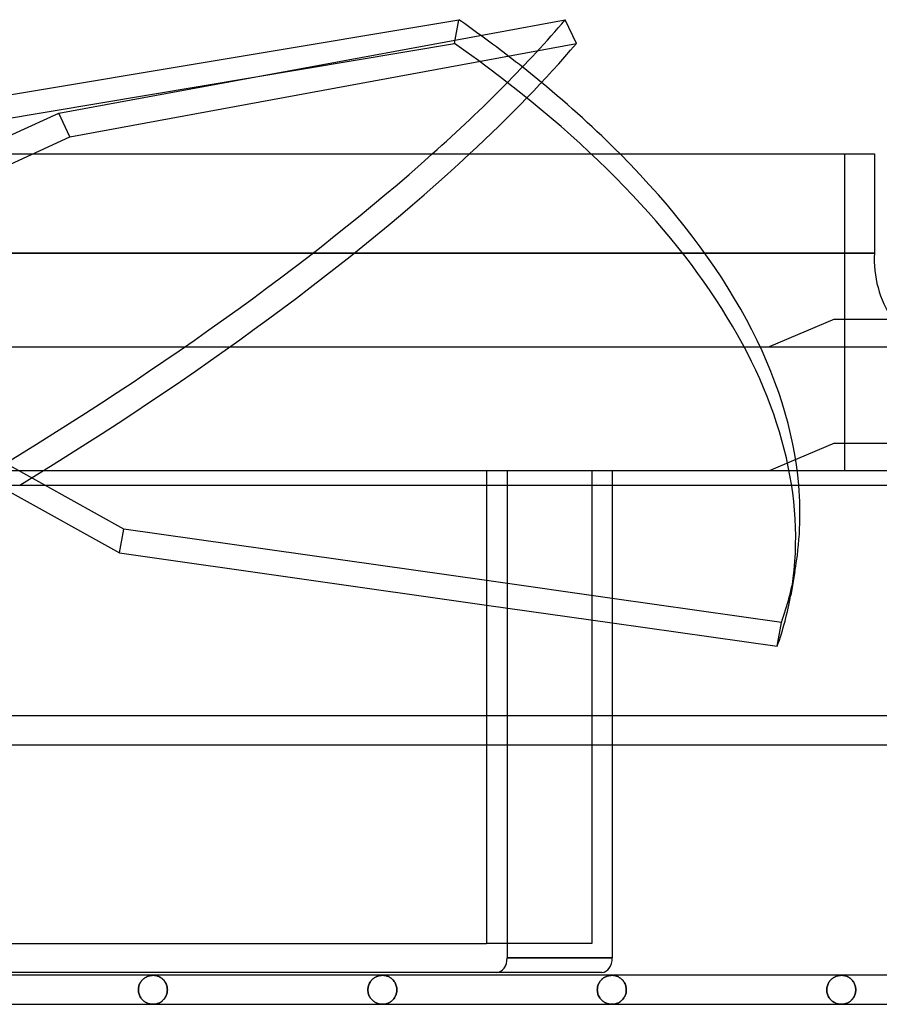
# Model space of a CAD drawing. Header units: millimetres. Extents: x -133 to 133, y -76 to 31.
# Tile 6 of 7: x 44 to 103, y -37 to 31. Entities that reach past the tile are written whole.
import ezdxf

# ---------------------------------------------------------------- set-up
doc = ezdxf.new("R2010")
doc.units = ezdxf.units.MM
doc.layers.add('HIDDEN', color=7, linetype='Continuous')
doc.layers.add('THICK', color=7, linetype='Continuous')

msp = doc.modelspace()

# ---------------------------------------------------------------- linework, layer by layer
at = {"layer": 'HIDDEN'}
for p, q in [((73.54, 29.47), (73.834, 31.116)), ((35.065, 23.027), (73.54, 29.47)), ((47.001, 23.027), (81.939, 29.47)), ((47.001, 23.027), (46.233, 24.673)), ((26.845, 13.802), (47.001, 23.027)), ((100.45, 0), (100.45, 21.85)), ((102.5, 15.01), (0, 15.01)), ((45.261, -1), (34.085, 5.198)), ((99.75, 1.9), (95.25, 0)), ((99.75, 1.9), (95.25, 0)), ((99.75, 1.9), (111, 1.9)), ((77.163, 0), (77.163, -33.615)), ((82.997, 0), (82.997, -32.615)), ((115.05, 0), (0, 0)), ((75.749, 0), (75.749, -1)), ((77.163, 0), (77.163, -1)), ((82.997, 0), (82.997, -32.615)), ((84.411, 0), (84.411, -1)), ((84.411, -8.811), (75.749, -7.581)), ((75.749, -9.269), (84.411, -10.499)), ((75.749, -16.908), (75.749, -18.908)), ((77.163, -16.908), (77.163, -18.908)), ((84.411, -16.908), (84.411, -18.908)), ((82.997, -32.615), (75.749, -32.615)), ((77.163, -33.615), (84.411, -33.615)), ((51.837, -35.349), (51.87, -35.293)), ((51.87, -35.293), (51.837, -35.349)), ((51.87, -35.293), (51.905, -35.241)), ((51.905, -35.241), (51.87, -35.293)), ((51.905, -35.241), (51.942, -35.191)), ((51.942, -35.191), (51.905, -35.241)), ((51.942, -35.191), (51.982, -35.145)), ((51.982, -35.145), (51.942, -35.191)), ((51.982, -35.145), (52.024, -35.102)), ((52.024, -35.102), (51.982, -35.145)), ((52.024, -35.102), (52.067, -35.063)), ((52.067, -35.063), (52.024, -35.102)), ((52.067, -35.063), (52.112, -35.026)), ((52.112, -35.026), (52.067, -35.063)), ((52.112, -35.026), (52.158, -34.993)), ((52.158, -34.993), (52.112, -35.026)), ((52.158, -34.993), (52.205, -34.962)), ((52.205, -34.962), (52.158, -34.993)), ((52.205, -34.962), (52.253, -34.935)), ((52.253, -34.935), (52.205, -34.962)), ((52.253, -34.935), (52.302, -34.91)), ((52.302, -34.91), (52.253, -34.935)), ((52.302, -34.91), (52.353, -34.888)), ((52.353, -34.888), (52.302, -34.91)), ((52.353, -34.888), (52.405, -34.869)), ((52.405, -34.869), (52.353, -34.888)), ((52.405, -34.869), (52.457, -34.853)), ((52.457, -34.853), (52.405, -34.869)), ((52.457, -34.853), (52.511, -34.839)), ((52.511, -34.839), (52.457, -34.853)), ((52.511, -34.839), (52.565, -34.829)), ((52.565, -34.829), (52.511, -34.839)), ((52.565, -34.829), (52.62, -34.821)), ((52.62, -34.821), (52.565, -34.829)), ((52.62, -34.821), (52.675, -34.817)), ((52.675, -34.817), (52.62, -34.821)), ((52.675, -34.817), (52.73, -34.815)), ((52.73, -34.815), (52.675, -34.817)), ((52.73, -34.815), (52.782, -34.816)), ((52.78, -34.816), (52.73, -34.815)), ((52.83, -34.82), (52.78, -34.816)), ((52.782, -34.816), (52.834, -34.82)), ((52.88, -34.826), (52.83, -34.82)), ((52.834, -34.82), (52.886, -34.827)), ((52.93, -34.835), (52.88, -34.826)), ((52.886, -34.827), (52.938, -34.837)), ((52.979, -34.847), (52.93, -34.835)), ((52.938, -34.837), (52.989, -34.849)), ((53.028, -34.861), (52.979, -34.847)), ((52.989, -34.849), (53.04, -34.864)), ((53.077, -34.878), (53.028, -34.861)), ((53.04, -34.864), (53.09, -34.883)), ((53.125, -34.897), (53.077, -34.878)), ((53.09, -34.883), (53.14, -34.903)), ((53.172, -34.919), (53.125, -34.897)), ((53.14, -34.903), (53.189, -34.927)), ((53.219, -34.944), (53.172, -34.919)), ((53.189, -34.927), (53.237, -34.954)), ((53.265, -34.972), (53.219, -34.944)), ((53.237, -34.954), (53.284, -34.985)), ((53.31, -35.003), (53.265, -34.972)), ((53.284, -34.985), (53.33, -35.018)), ((53.354, -35.036), (53.31, -35.003)), ((53.33, -35.018), (53.375, -35.054)), ((53.396, -35.073), (53.354, -35.036)), ((53.375, -35.054), (53.419, -35.094)), ((53.437, -35.113), (53.396, -35.073)), ((53.419, -35.094), (53.46, -35.137)), ((53.477, -35.156), (53.437, -35.113)), ((53.46, -35.137), (53.5, -35.184)), ((53.514, -35.202), (53.477, -35.156)), ((53.5, -35.184), (53.537, -35.234)), ((53.549, -35.251), (53.514, -35.202)), ((53.537, -35.234), (53.572, -35.287)), ((53.582, -35.303), (53.549, -35.251)), ((53.572, -35.287), (53.605, -35.344)), ((53.613, -35.359), (53.582, -35.303)), ((67.669, -35.35), (67.701, -35.294)), ((67.701, -35.294), (67.669, -35.35)), ((67.701, -35.294), (67.736, -35.241)), ((67.736, -35.241), (67.701, -35.294)), ((67.736, -35.241), (67.773, -35.192)), ((67.773, -35.192), (67.736, -35.241)), ((67.773, -35.192), (67.813, -35.146)), ((67.813, -35.146), (67.773, -35.192)), ((67.813, -35.146), (67.854, -35.103)), ((67.854, -35.103), (67.813, -35.146)), ((67.854, -35.103), (67.898, -35.063)), ((67.898, -35.063), (67.854, -35.103)), ((67.898, -35.063), (67.942, -35.027)), ((67.942, -35.027), (67.898, -35.063)), ((67.942, -35.027), (67.988, -34.993)), ((67.988, -34.993), (67.942, -35.027)), ((67.988, -34.993), (68.035, -34.963)), ((68.035, -34.963), (67.988, -34.993)), ((68.035, -34.963), (68.083, -34.935)), ((68.083, -34.935), (68.035, -34.963)), ((68.083, -34.935), (68.132, -34.911)), ((68.132, -34.911), (68.083, -34.935)), ((68.132, -34.911), (68.183, -34.888)), ((68.183, -34.888), (68.132, -34.911)), ((68.183, -34.888), (68.234, -34.869)), ((68.234, -34.869), (68.183, -34.888)), ((68.234, -34.869), (68.287, -34.853)), ((68.287, -34.853), (68.234, -34.869)), ((68.287, -34.853), (68.341, -34.839)), ((68.341, -34.839), (68.287, -34.853)), ((68.341, -34.839), (68.395, -34.829)), ((68.395, -34.829), (68.341, -34.839)), ((68.395, -34.829), (68.449, -34.821)), ((68.449, -34.821), (68.395, -34.829)), ((68.449, -34.821), (68.505, -34.817)), ((68.505, -34.817), (68.449, -34.821)), ((68.505, -34.817), (68.56, -34.815)), ((68.56, -34.815), (68.505, -34.817)), ((68.56, -34.815), (68.612, -34.816)), ((68.612, -34.816), (68.56, -34.815)), ((68.612, -34.816), (68.664, -34.82)), ((68.664, -34.82), (68.612, -34.816)), ((68.664, -34.82), (68.716, -34.827)), ((68.716, -34.827), (68.664, -34.82)), ((68.716, -34.827), (68.768, -34.837)), ((68.768, -34.837), (68.716, -34.827)), ((68.768, -34.837), (68.819, -34.849)), ((68.819, -34.849), (68.768, -34.837)), ((68.819, -34.849), (68.87, -34.865)), ((68.87, -34.865), (68.819, -34.849)), ((68.87, -34.865), (68.921, -34.883)), ((68.921, -34.883), (68.87, -34.865)), ((68.921, -34.883), (68.97, -34.904)), ((68.97, -34.904), (68.921, -34.883)), ((68.97, -34.904), (69.019, -34.928)), ((69.019, -34.928), (68.97, -34.904)), ((69.019, -34.928), (69.068, -34.955)), ((69.068, -34.955), (69.019, -34.928)), ((69.068, -34.955), (69.115, -34.985)), ((69.115, -34.985), (69.068, -34.955)), ((69.115, -34.985), (69.161, -35.018)), ((69.161, -35.018), (69.115, -34.985)), ((69.161, -35.018), (69.206, -35.054)), ((69.206, -35.054), (69.161, -35.018)), ((69.206, -35.054), (69.25, -35.094)), ((69.25, -35.094), (69.206, -35.054)), ((69.25, -35.094), (69.291, -35.137)), ((69.291, -35.137), (69.25, -35.094)), ((69.291, -35.137), (69.331, -35.183)), ((69.331, -35.183), (69.291, -35.137)), ((69.331, -35.183), (69.369, -35.233)), ((69.369, -35.233), (69.331, -35.183)), ((69.369, -35.233), (69.404, -35.287)), ((69.404, -35.287), (69.369, -35.233)), ((69.404, -35.287), (69.436, -35.343)), ((69.436, -35.343), (69.404, -35.287)), ((83.5, -35.35), (83.532, -35.294)), ((83.532, -35.294), (83.5, -35.35)), ((83.532, -35.294), (83.567, -35.242)), ((83.567, -35.242), (83.532, -35.294)), ((83.567, -35.242), (83.604, -35.192)), ((83.604, -35.192), (83.567, -35.242)), ((83.604, -35.192), (83.643, -35.146)), ((83.643, -35.146), (83.604, -35.192)), ((83.643, -35.146), (83.685, -35.103)), ((83.685, -35.103), (83.643, -35.146)), ((83.685, -35.103), (83.728, -35.064)), ((83.728, -35.064), (83.685, -35.103)), ((83.728, -35.064), (83.772, -35.027)), ((83.772, -35.027), (83.728, -35.064)), ((83.772, -35.027), (83.818, -34.994)), ((83.818, -34.994), (83.772, -35.027)), ((83.818, -34.994), (83.864, -34.963)), ((83.864, -34.963), (83.818, -34.994)), ((83.864, -34.963), (83.912, -34.936)), ((83.912, -34.936), (83.864, -34.963)), ((83.912, -34.936), (83.962, -34.911)), ((83.962, -34.911), (83.912, -34.936)), ((83.962, -34.911), (84.012, -34.889)), ((84.012, -34.889), (83.962, -34.911)), ((84.012, -34.889), (84.064, -34.869)), ((84.064, -34.869), (84.012, -34.889)), ((84.064, -34.869), (84.117, -34.853)), ((84.117, -34.853), (84.064, -34.869)), ((84.117, -34.853), (84.17, -34.839)), ((84.17, -34.839), (84.117, -34.853)), ((84.17, -34.839), (84.224, -34.829)), ((84.224, -34.829), (84.17, -34.839)), ((84.224, -34.829), (84.279, -34.821)), ((84.279, -34.821), (84.224, -34.829)), ((84.279, -34.821), (84.335, -34.817)), ((84.335, -34.817), (84.279, -34.821)), ((84.335, -34.817), (84.39, -34.815)), ((84.39, -34.815), (84.335, -34.817)), ((84.39, -34.815), (84.442, -34.816)), ((84.442, -34.816), (84.39, -34.815)), ((84.442, -34.816), (84.494, -34.82)), ((84.494, -34.82), (84.442, -34.816)), ((84.494, -34.82), (84.546, -34.827)), ((84.546, -34.827), (84.494, -34.82)), ((84.546, -34.827), (84.598, -34.837)), ((84.598, -34.837), (84.546, -34.827)), ((84.598, -34.837), (84.649, -34.849)), ((84.649, -34.849), (84.598, -34.837)), ((84.649, -34.849), (84.7, -34.865)), ((84.7, -34.865), (84.649, -34.849)), ((84.7, -34.865), (84.751, -34.883)), ((84.751, -34.883), (84.7, -34.865)), ((84.751, -34.883), (84.801, -34.904)), ((84.801, -34.904), (84.751, -34.883)), ((84.801, -34.904), (84.85, -34.928)), ((84.85, -34.928), (84.801, -34.904)), ((84.85, -34.928), (84.898, -34.955)), ((84.898, -34.955), (84.85, -34.928)), ((84.898, -34.955), (84.945, -34.985)), ((84.945, -34.985), (84.898, -34.955)), ((84.945, -34.985), (84.992, -35.018)), ((84.992, -35.018), (84.945, -34.985)), ((84.992, -35.018), (85.037, -35.054)), ((85.037, -35.054), (84.992, -35.018)), ((85.037, -35.054), (85.08, -35.094)), ((85.08, -35.094), (85.037, -35.054)), ((85.08, -35.094), (85.122, -35.137)), ((85.122, -35.137), (85.08, -35.094)), ((85.122, -35.137), (85.162, -35.183)), ((85.162, -35.183), (85.122, -35.137)), ((85.162, -35.183), (85.2, -35.233)), ((85.2, -35.233), (85.162, -35.183)), ((85.2, -35.233), (85.235, -35.286)), ((85.235, -35.286), (85.2, -35.233)), ((85.235, -35.286), (85.267, -35.343)), ((85.267, -35.343), (85.235, -35.286)), ((99.33, -35.351), (99.362, -35.295)), ((99.362, -35.295), (99.33, -35.351)), ((99.362, -35.295), (99.397, -35.242)), ((99.397, -35.242), (99.362, -35.295)), ((99.397, -35.242), (99.434, -35.193)), ((99.434, -35.193), (99.397, -35.242)), ((99.434, -35.193), (99.473, -35.147)), ((99.473, -35.147), (99.434, -35.193)), ((99.473, -35.147), (99.514, -35.104)), ((99.514, -35.104), (99.473, -35.147)), ((99.514, -35.104), (99.557, -35.064)), ((99.557, -35.064), (99.514, -35.104)), ((99.557, -35.064), (99.602, -35.028)), ((99.602, -35.028), (99.557, -35.064)), ((99.602, -35.028), (99.647, -34.994)), ((99.647, -34.994), (99.602, -35.028)), ((99.647, -34.994), (99.694, -34.964)), ((99.694, -34.964), (99.647, -34.994)), ((99.694, -34.964), (99.742, -34.936)), ((99.742, -34.936), (99.694, -34.964)), ((99.742, -34.936), (99.791, -34.911)), ((99.791, -34.911), (99.742, -34.936)), ((99.791, -34.911), (99.842, -34.889)), ((99.842, -34.889), (99.791, -34.911)), ((99.842, -34.889), (99.894, -34.87)), ((99.894, -34.87), (99.842, -34.889)), ((99.894, -34.87), (99.946, -34.853)), ((99.946, -34.853), (99.894, -34.87)), ((99.946, -34.853), (100, -34.839)), ((100, -34.839), (99.946, -34.853)), ((100, -34.839), (100.054, -34.829)), ((100.054, -34.829), (100, -34.839)), ((100.054, -34.829), (100.109, -34.821)), ((100.109, -34.821), (100.054, -34.829)), ((100.109, -34.821), (100.165, -34.817)), ((100.165, -34.817), (100.109, -34.821)), ((100.165, -34.817), (100.22, -34.815)), ((100.22, -34.815), (100.165, -34.817)), ((100.22, -34.815), (100.27, -34.816)), ((100.272, -34.816), (100.22, -34.815)), ((100.27, -34.816), (100.32, -34.82)), ((100.324, -34.82), (100.272, -34.816)), ((100.32, -34.82), (100.37, -34.826)), ((100.376, -34.827), (100.324, -34.82)), ((100.37, -34.826), (100.42, -34.835)), ((100.428, -34.837), (100.376, -34.827)), ((100.42, -34.835), (100.47, -34.847)), ((100.479, -34.849), (100.428, -34.837)), ((100.47, -34.847), (100.519, -34.861)), ((100.53, -34.865), (100.479, -34.849)), ((100.519, -34.861), (100.568, -34.878)), ((100.581, -34.883), (100.53, -34.865)), ((100.568, -34.878), (100.616, -34.897)), ((100.631, -34.904), (100.581, -34.883)), ((100.616, -34.897), (100.664, -34.919)), ((100.68, -34.928), (100.631, -34.904)), ((100.664, -34.919), (100.711, -34.944)), ((100.728, -34.955), (100.68, -34.928)), ((100.711, -34.944), (100.757, -34.972)), ((100.776, -34.985), (100.728, -34.955)), ((100.757, -34.972), (100.802, -35.003)), ((100.822, -35.018), (100.776, -34.985)), ((100.802, -35.003), (100.846, -35.036)), ((100.867, -35.054), (100.822, -35.018)), ((100.846, -35.036), (100.888, -35.073)), ((100.911, -35.094), (100.867, -35.054)), ((100.888, -35.073), (100.929, -35.113)), ((100.952, -35.137), (100.911, -35.094)), ((100.929, -35.113), (100.969, -35.156)), ((100.992, -35.183), (100.952, -35.137)), ((100.969, -35.156), (101.007, -35.201)), ((101.03, -35.233), (100.992, -35.183)), ((101.007, -35.201), (101.042, -35.251)), ((101.065, -35.286), (101.03, -35.233)), ((101.042, -35.251), (101.075, -35.303)), ((101.098, -35.343), (101.065, -35.286)), ((101.075, -35.303), (101.106, -35.358)), ((51.72, -35.815), (51.723, -35.743)), ((51.723, -35.743), (51.72, -35.815)), ((51.72, -35.815), (51.723, -35.891)), ((51.723, -35.891), (51.72, -35.815)), ((51.723, -35.743), (51.731, -35.672)), ((51.731, -35.672), (51.723, -35.743)), ((51.723, -35.891), (51.732, -35.966)), ((51.732, -35.966), (51.723, -35.891)), ((51.731, -35.672), (51.743, -35.603)), ((51.743, -35.603), (51.731, -35.672)), ((51.732, -35.966), (51.746, -36.039)), ((51.746, -36.039), (51.732, -35.966)), ((51.743, -35.603), (51.761, -35.536)), ((51.761, -35.536), (51.743, -35.603)), ((51.761, -35.536), (51.783, -35.471)), ((51.783, -35.471), (51.761, -35.536)), ((51.783, -35.471), (51.808, -35.408)), ((51.808, -35.408), (51.783, -35.471)), ((51.808, -35.408), (51.837, -35.349)), ((51.837, -35.349), (51.808, -35.408)), ((53.605, -35.344), (53.634, -35.404)), ((53.64, -35.417), (53.613, -35.359)), ((53.634, -35.404), (53.659, -35.466)), ((53.663, -35.478), (53.64, -35.417)), ((53.659, -35.466), (53.681, -35.532)), ((53.683, -35.542), (53.663, -35.478)), ((53.681, -35.532), (53.698, -35.6)), ((53.699, -35.608), (53.683, -35.542)), ((53.698, -35.6), (53.71, -35.671)), ((53.698, -36.03), (53.71, -35.959)), ((53.711, -35.676), (53.699, -35.608)), ((53.711, -35.954), (53.699, -36.022)), ((53.71, -35.671), (53.718, -35.742)), ((53.71, -35.959), (53.718, -35.888)), ((53.718, -35.745), (53.711, -35.676)), ((53.718, -35.885), (53.711, -35.954)), ((53.718, -35.742), (53.721, -35.815)), ((53.721, -35.815), (53.718, -35.745)), ((53.721, -35.815), (53.718, -35.885)), ((53.718, -35.888), (53.721, -35.815)), ((67.553, -35.815), (67.555, -35.744)), ((67.555, -35.744), (67.553, -35.815)), ((67.553, -35.815), (67.556, -35.891)), ((67.556, -35.891), (67.553, -35.815)), ((67.555, -35.744), (67.563, -35.673)), ((67.563, -35.673), (67.555, -35.744)), ((67.556, -35.891), (67.564, -35.966)), ((67.564, -35.966), (67.556, -35.891)), ((67.563, -35.673), (67.576, -35.603)), ((67.576, -35.603), (67.563, -35.673)), ((67.564, -35.966), (67.578, -36.039)), ((67.578, -36.039), (67.564, -35.966)), ((67.576, -35.603), (67.593, -35.536)), ((67.593, -35.536), (67.576, -35.603)), ((67.593, -35.536), (67.615, -35.471)), ((67.615, -35.471), (67.593, -35.536)), ((67.615, -35.471), (67.64, -35.409)), ((67.64, -35.409), (67.615, -35.471)), ((67.64, -35.409), (67.669, -35.35)), ((67.669, -35.35), (67.64, -35.409)), ((69.436, -35.343), (69.465, -35.403)), ((69.465, -35.403), (69.436, -35.343)), ((69.465, -35.403), (69.491, -35.466)), ((69.491, -35.466), (69.465, -35.403)), ((69.491, -35.466), (69.512, -35.532)), ((69.512, -35.532), (69.491, -35.466)), ((69.512, -35.532), (69.53, -35.6)), ((69.53, -35.6), (69.512, -35.532)), ((69.53, -35.6), (69.542, -35.671)), ((69.542, -35.671), (69.53, -35.6)), ((69.543, -35.954), (69.531, -36.022)), ((69.531, -36.022), (69.543, -35.954)), ((69.542, -35.671), (69.55, -35.742)), ((69.55, -35.742), (69.542, -35.671)), ((69.55, -35.885), (69.543, -35.954)), ((69.543, -35.954), (69.55, -35.885)), ((69.55, -35.742), (69.553, -35.815)), ((69.553, -35.815), (69.55, -35.742)), ((69.553, -35.815), (69.55, -35.885)), ((69.55, -35.885), (69.553, -35.815)), ((83.384, -35.815), (83.387, -35.744)), ((83.387, -35.744), (83.384, -35.815)), ((83.384, -35.815), (83.387, -35.891)), ((83.387, -35.891), (83.384, -35.815)), ((83.387, -35.744), (83.394, -35.673)), ((83.394, -35.673), (83.387, -35.744)), ((83.387, -35.891), (83.396, -35.966)), ((83.396, -35.966), (83.387, -35.891)), ((83.394, -35.673), (83.407, -35.604)), ((83.407, -35.604), (83.394, -35.673)), ((83.396, -35.966), (83.41, -36.039)), ((83.41, -36.039), (83.396, -35.966)), ((83.407, -35.604), (83.424, -35.536)), ((83.424, -35.536), (83.407, -35.604)), ((83.424, -35.536), (83.446, -35.471)), ((83.446, -35.471), (83.424, -35.536)), ((83.446, -35.471), (83.471, -35.409)), ((83.471, -35.409), (83.446, -35.471)), ((83.471, -35.409), (83.5, -35.35)), ((83.5, -35.35), (83.471, -35.409)), ((85.267, -35.343), (85.296, -35.403)), ((85.296, -35.403), (85.267, -35.343)), ((85.296, -35.403), (85.322, -35.466)), ((85.322, -35.466), (85.296, -35.403)), ((85.322, -35.466), (85.344, -35.532)), ((85.344, -35.532), (85.322, -35.466)), ((85.344, -35.532), (85.361, -35.6)), ((85.361, -35.6), (85.344, -35.532)), ((85.361, -35.6), (85.374, -35.671)), ((85.374, -35.671), (85.361, -35.6)), ((85.375, -35.954), (85.363, -36.022)), ((85.363, -36.022), (85.375, -35.954)), ((85.374, -35.671), (85.382, -35.742)), ((85.382, -35.742), (85.374, -35.671)), ((85.382, -35.885), (85.375, -35.954)), ((85.375, -35.954), (85.382, -35.885)), ((85.382, -35.742), (85.384, -35.815)), ((85.384, -35.815), (85.382, -35.742)), ((85.384, -35.815), (85.382, -35.885)), ((85.382, -35.885), (85.384, -35.815)), ((99.215, -35.815), (99.218, -35.744)), ((99.218, -35.744), (99.215, -35.815)), ((99.215, -35.815), (99.218, -35.891)), ((99.218, -35.891), (99.215, -35.815)), ((99.218, -35.744), (99.225, -35.673)), ((99.225, -35.673), (99.218, -35.744)), ((99.218, -35.891), (99.227, -35.966)), ((99.227, -35.966), (99.218, -35.891)), ((99.225, -35.673), (99.238, -35.604)), ((99.238, -35.604), (99.225, -35.673)), ((99.227, -35.966), (99.241, -36.039)), ((99.241, -36.039), (99.227, -35.966)), ((99.238, -35.604), (99.255, -35.537)), ((99.255, -35.537), (99.238, -35.604)), ((99.255, -35.537), (99.276, -35.472)), ((99.276, -35.472), (99.255, -35.537)), ((99.276, -35.472), (99.302, -35.41)), ((99.302, -35.41), (99.276, -35.472)), ((99.302, -35.41), (99.33, -35.351)), ((99.33, -35.351), (99.302, -35.41)), ((101.127, -35.403), (101.098, -35.343)), ((101.106, -35.358), (101.133, -35.417)), ((101.153, -35.466), (101.127, -35.403)), ((101.133, -35.417), (101.157, -35.478)), ((101.175, -35.532), (101.153, -35.466)), ((101.157, -35.478), (101.177, -35.542)), ((101.192, -35.6), (101.175, -35.532)), ((101.177, -35.542), (101.194, -35.608)), ((101.205, -35.671), (101.192, -35.6)), ((101.205, -35.959), (101.192, -36.03)), ((101.194, -35.608), (101.205, -35.676)), ((101.194, -36.022), (101.205, -35.954)), ((101.212, -35.742), (101.205, -35.671)), ((101.205, -35.676), (101.213, -35.745)), ((101.205, -35.954), (101.213, -35.885)), ((101.212, -35.888), (101.205, -35.959)), ((101.215, -35.815), (101.212, -35.742)), ((101.215, -35.815), (101.212, -35.888)), ((101.213, -35.745), (101.215, -35.815)), ((101.213, -35.885), (101.215, -35.815)), ((51.746, -36.039), (51.766, -36.11)), ((51.766, -36.11), (51.746, -36.039)), ((51.766, -36.11), (51.79, -36.178)), ((51.79, -36.178), (51.766, -36.11)), ((51.79, -36.178), (51.818, -36.243)), ((51.818, -36.243), (51.79, -36.178)), ((51.818, -36.243), (51.85, -36.304)), ((51.85, -36.304), (51.818, -36.243)), ((51.85, -36.304), (51.886, -36.362)), ((51.886, -36.362), (51.85, -36.304)), ((51.886, -36.362), (51.924, -36.416)), ((51.924, -36.416), (51.886, -36.362)), ((51.924, -36.416), (51.965, -36.466)), ((51.965, -36.466), (51.924, -36.416)), ((51.965, -36.466), (52.009, -36.513)), ((52.009, -36.513), (51.965, -36.466)), ((52.009, -36.513), (52.054, -36.556)), ((52.054, -36.556), (52.009, -36.513)), ((52.054, -36.556), (52.101, -36.595)), ((52.101, -36.595), (52.054, -36.556)), ((52.101, -36.595), (52.149, -36.631)), ((52.149, -36.631), (52.101, -36.595)), ((52.149, -36.631), (52.199, -36.664)), ((52.199, -36.664), (52.149, -36.631)), ((52.199, -36.664), (52.249, -36.693)), ((52.249, -36.693), (52.199, -36.664)), ((53.189, -36.703), (53.237, -36.676)), ((53.265, -36.658), (53.219, -36.686)), ((53.237, -36.676), (53.284, -36.645)), ((53.31, -36.627), (53.265, -36.658)), ((53.284, -36.645), (53.33, -36.612)), ((53.354, -36.594), (53.31, -36.627)), ((53.33, -36.612), (53.375, -36.576)), ((53.396, -36.557), (53.354, -36.594)), ((53.375, -36.576), (53.419, -36.536)), ((53.437, -36.517), (53.396, -36.557)), ((53.419, -36.536), (53.46, -36.493)), ((53.477, -36.474), (53.437, -36.517)), ((53.46, -36.493), (53.5, -36.446)), ((53.514, -36.428), (53.477, -36.474)), ((53.5, -36.446), (53.537, -36.396)), ((53.549, -36.379), (53.514, -36.428)), ((53.537, -36.396), (53.572, -36.343)), ((53.582, -36.327), (53.549, -36.379)), ((53.572, -36.343), (53.605, -36.286)), ((53.613, -36.271), (53.582, -36.327)), ((53.605, -36.286), (53.634, -36.226)), ((53.64, -36.213), (53.613, -36.271)), ((53.634, -36.226), (53.659, -36.164)), ((53.663, -36.152), (53.64, -36.213)), ((53.659, -36.164), (53.681, -36.098)), ((53.683, -36.088), (53.663, -36.152)), ((53.681, -36.098), (53.698, -36.03)), ((53.699, -36.022), (53.683, -36.088)), ((67.578, -36.039), (67.598, -36.11)), ((67.598, -36.11), (67.578, -36.039)), ((67.598, -36.11), (67.622, -36.178)), ((67.622, -36.178), (67.598, -36.11)), ((67.622, -36.178), (67.65, -36.243)), ((67.65, -36.243), (67.622, -36.178)), ((67.65, -36.243), (67.682, -36.304)), ((67.682, -36.304), (67.65, -36.243)), ((67.682, -36.304), (67.717, -36.362)), ((67.717, -36.362), (67.682, -36.304)), ((67.717, -36.362), (67.756, -36.416)), ((67.756, -36.416), (67.717, -36.362)), ((67.756, -36.416), (67.797, -36.466)), ((67.797, -36.466), (67.756, -36.416)), ((67.797, -36.466), (67.84, -36.513)), ((67.84, -36.513), (67.797, -36.466)), ((67.84, -36.513), (67.885, -36.556)), ((67.885, -36.556), (67.84, -36.513)), ((67.885, -36.556), (67.932, -36.595)), ((67.932, -36.595), (67.885, -36.556)), ((67.932, -36.595), (67.98, -36.631)), ((67.98, -36.631), (67.932, -36.595)), ((67.98, -36.631), (68.029, -36.664)), ((68.029, -36.664), (67.98, -36.631)), ((68.029, -36.664), (68.08, -36.693)), ((68.08, -36.693), (68.029, -36.664)), ((69.096, -36.658), (69.05, -36.686)), ((69.05, -36.686), (69.096, -36.658)), ((69.141, -36.627), (69.096, -36.658)), ((69.096, -36.658), (69.141, -36.627)), ((69.185, -36.594), (69.141, -36.627)), ((69.141, -36.627), (69.185, -36.594)), ((69.227, -36.557), (69.185, -36.594)), ((69.185, -36.594), (69.227, -36.557)), ((69.268, -36.517), (69.227, -36.557)), ((69.227, -36.557), (69.268, -36.517)), ((69.308, -36.474), (69.268, -36.517)), ((69.268, -36.517), (69.308, -36.474)), ((69.345, -36.428), (69.308, -36.474)), ((69.308, -36.474), (69.345, -36.428)), ((69.381, -36.379), (69.345, -36.428)), ((69.345, -36.428), (69.381, -36.379)), ((69.414, -36.327), (69.381, -36.379)), ((69.381, -36.379), (69.414, -36.327)), ((69.444, -36.271), (69.414, -36.327)), ((69.414, -36.327), (69.444, -36.271)), ((69.471, -36.213), (69.444, -36.271)), ((69.444, -36.271), (69.471, -36.213)), ((69.495, -36.152), (69.471, -36.213)), ((69.471, -36.213), (69.495, -36.152)), ((69.515, -36.088), (69.495, -36.152)), ((69.495, -36.152), (69.515, -36.088)), ((69.531, -36.022), (69.515, -36.088)), ((69.515, -36.088), (69.531, -36.022)), ((83.41, -36.039), (83.429, -36.11)), ((83.429, -36.11), (83.41, -36.039)), ((83.429, -36.11), (83.453, -36.178)), ((83.453, -36.178), (83.429, -36.11)), ((83.453, -36.178), (83.481, -36.242)), ((83.481, -36.242), (83.453, -36.178)), ((83.481, -36.242), (83.513, -36.304)), ((83.513, -36.304), (83.481, -36.242)), ((83.513, -36.304), (83.548, -36.362)), ((83.548, -36.362), (83.513, -36.304)), ((83.548, -36.362), (83.587, -36.416)), ((83.587, -36.416), (83.548, -36.362)), ((83.587, -36.416), (83.628, -36.466)), ((83.628, -36.466), (83.587, -36.416)), ((83.628, -36.466), (83.671, -36.513)), ((83.671, -36.513), (83.628, -36.466)), ((83.671, -36.513), (83.716, -36.556)), ((83.716, -36.556), (83.671, -36.513)), ((83.716, -36.556), (83.762, -36.595)), ((83.762, -36.595), (83.716, -36.556)), ((83.762, -36.595), (83.81, -36.631)), ((83.81, -36.631), (83.762, -36.595)), ((83.81, -36.631), (83.86, -36.664)), ((83.86, -36.664), (83.81, -36.631)), ((83.86, -36.664), (83.91, -36.693)), ((83.91, -36.693), (83.86, -36.664)), ((84.926, -36.658), (84.88, -36.686)), ((84.88, -36.686), (84.926, -36.658)), ((84.971, -36.627), (84.926, -36.658)), ((84.926, -36.658), (84.971, -36.627)), ((85.015, -36.594), (84.971, -36.627)), ((84.971, -36.627), (85.015, -36.594)), ((85.058, -36.557), (85.015, -36.594)), ((85.015, -36.594), (85.058, -36.557)), ((85.099, -36.517), (85.058, -36.557)), ((85.058, -36.557), (85.099, -36.517)), ((85.138, -36.474), (85.099, -36.517)), ((85.099, -36.517), (85.138, -36.474)), ((85.176, -36.428), (85.138, -36.474)), ((85.138, -36.474), (85.176, -36.428)), ((85.212, -36.379), (85.176, -36.428)), ((85.176, -36.428), (85.212, -36.379)), ((85.245, -36.327), (85.212, -36.379)), ((85.212, -36.379), (85.245, -36.327)), ((85.275, -36.272), (85.245, -36.327)), ((85.245, -36.327), (85.275, -36.272)), ((85.302, -36.213), (85.275, -36.272)), ((85.275, -36.272), (85.302, -36.213)), ((85.326, -36.152), (85.302, -36.213)), ((85.302, -36.213), (85.326, -36.152)), ((85.347, -36.088), (85.326, -36.152)), ((85.326, -36.152), (85.347, -36.088)), ((85.363, -36.022), (85.347, -36.088)), ((85.347, -36.088), (85.363, -36.022)), ((99.241, -36.039), (99.26, -36.11)), ((99.26, -36.11), (99.241, -36.039)), ((99.26, -36.11), (99.284, -36.178)), ((99.284, -36.178), (99.26, -36.11)), ((99.284, -36.178), (99.312, -36.242)), ((99.312, -36.242), (99.284, -36.178)), ((99.312, -36.242), (99.344, -36.304)), ((99.344, -36.304), (99.312, -36.242)), ((99.344, -36.304), (99.379, -36.362)), ((99.379, -36.362), (99.344, -36.304)), ((99.379, -36.362), (99.417, -36.416)), ((99.417, -36.416), (99.379, -36.362)), ((99.417, -36.416), (99.458, -36.466)), ((99.458, -36.466), (99.417, -36.416)), ((99.458, -36.466), (99.501, -36.513)), ((99.501, -36.513), (99.458, -36.466)), ((99.501, -36.513), (99.546, -36.556)), ((99.546, -36.556), (99.501, -36.513)), ((99.546, -36.556), (99.593, -36.595)), ((99.593, -36.595), (99.546, -36.556)), ((99.593, -36.595), (99.641, -36.631)), ((99.641, -36.631), (99.593, -36.595)), ((99.641, -36.631), (99.69, -36.664)), ((99.69, -36.664), (99.641, -36.631)), ((99.69, -36.664), (99.741, -36.693)), ((99.741, -36.693), (99.69, -36.664)), ((100.728, -36.675), (100.68, -36.702)), ((100.711, -36.686), (100.757, -36.658)), ((100.776, -36.645), (100.728, -36.675)), ((100.757, -36.658), (100.802, -36.627)), ((100.822, -36.612), (100.776, -36.645)), ((100.802, -36.627), (100.846, -36.594)), ((100.867, -36.576), (100.822, -36.612)), ((100.846, -36.594), (100.888, -36.557)), ((100.911, -36.536), (100.867, -36.576)), ((100.888, -36.557), (100.929, -36.517)), ((100.952, -36.493), (100.911, -36.536)), ((100.929, -36.517), (100.969, -36.474)), ((100.992, -36.447), (100.952, -36.493)), ((100.969, -36.474), (101.007, -36.429)), ((101.03, -36.397), (100.992, -36.447)), ((101.007, -36.429), (101.042, -36.379)), ((101.065, -36.344), (101.03, -36.397)), ((101.042, -36.379), (101.075, -36.327)), ((101.098, -36.287), (101.065, -36.344)), ((101.075, -36.327), (101.106, -36.272)), ((101.127, -36.227), (101.098, -36.287)), ((101.106, -36.272), (101.133, -36.213)), ((101.153, -36.164), (101.127, -36.227)), ((101.133, -36.213), (101.157, -36.152)), ((101.175, -36.098), (101.153, -36.164)), ((101.157, -36.152), (101.177, -36.088)), ((101.192, -36.03), (101.175, -36.098)), ((101.177, -36.088), (101.194, -36.022)), ((52.249, -36.693), (52.301, -36.719)), ((52.301, -36.719), (52.249, -36.693)), ((52.301, -36.719), (52.353, -36.742)), ((52.353, -36.742), (52.301, -36.719)), ((52.353, -36.742), (52.406, -36.761)), ((52.406, -36.761), (52.353, -36.742)), ((52.406, -36.761), (52.459, -36.778)), ((52.459, -36.778), (52.406, -36.761)), ((52.459, -36.778), (52.513, -36.791)), ((52.513, -36.791), (52.459, -36.778)), ((52.513, -36.791), (52.567, -36.802)), ((52.567, -36.802), (52.513, -36.791)), ((52.567, -36.802), (52.621, -36.809)), ((52.621, -36.809), (52.567, -36.802)), ((52.621, -36.809), (52.676, -36.814)), ((52.676, -36.814), (52.621, -36.809)), ((52.676, -36.814), (52.73, -36.815)), ((52.73, -36.815), (52.676, -36.814)), ((52.78, -36.814), (52.73, -36.815)), ((52.73, -36.815), (52.782, -36.814)), ((52.83, -36.81), (52.78, -36.814)), ((52.782, -36.814), (52.834, -36.81)), ((52.88, -36.804), (52.83, -36.81)), ((52.834, -36.81), (52.886, -36.803)), ((52.93, -36.795), (52.88, -36.804)), ((52.886, -36.803), (52.938, -36.793)), ((52.979, -36.783), (52.93, -36.795)), ((52.938, -36.793), (52.989, -36.781)), ((53.028, -36.769), (52.979, -36.783)), ((52.989, -36.781), (53.04, -36.766)), ((53.077, -36.752), (53.028, -36.769)), ((53.04, -36.766), (53.09, -36.747)), ((53.125, -36.733), (53.077, -36.752)), ((53.09, -36.747), (53.14, -36.727)), ((53.172, -36.711), (53.125, -36.733)), ((53.14, -36.727), (53.189, -36.703)), ((53.219, -36.686), (53.172, -36.711)), ((68.08, -36.693), (68.131, -36.719)), ((68.131, -36.719), (68.08, -36.693)), ((68.131, -36.719), (68.184, -36.742)), ((68.184, -36.742), (68.131, -36.719)), ((68.184, -36.742), (68.236, -36.761)), ((68.236, -36.761), (68.184, -36.742)), ((68.236, -36.761), (68.289, -36.778)), ((68.289, -36.778), (68.236, -36.761)), ((68.289, -36.778), (68.343, -36.791)), ((68.343, -36.791), (68.289, -36.778)), ((68.343, -36.791), (68.397, -36.802)), ((68.397, -36.802), (68.343, -36.791)), ((68.397, -36.802), (68.451, -36.809)), ((68.451, -36.809), (68.397, -36.802)), ((68.451, -36.809), (68.506, -36.814)), ((68.506, -36.814), (68.451, -36.809)), ((68.506, -36.814), (68.56, -36.815)), ((68.56, -36.815), (68.506, -36.814)), ((68.61, -36.814), (68.56, -36.815)), ((68.56, -36.815), (68.61, -36.814)), ((68.66, -36.81), (68.61, -36.814)), ((68.61, -36.814), (68.66, -36.81)), ((68.71, -36.804), (68.66, -36.81)), ((68.66, -36.81), (68.71, -36.804)), ((68.76, -36.795), (68.71, -36.804)), ((68.71, -36.804), (68.76, -36.795)), ((68.81, -36.783), (68.76, -36.795)), ((68.76, -36.795), (68.81, -36.783)), ((68.859, -36.769), (68.81, -36.783)), ((68.81, -36.783), (68.859, -36.769)), ((68.908, -36.752), (68.859, -36.769)), ((68.859, -36.769), (68.908, -36.752)), ((68.956, -36.733), (68.908, -36.752)), ((68.908, -36.752), (68.956, -36.733)), ((69.003, -36.711), (68.956, -36.733)), ((68.956, -36.733), (69.003, -36.711)), ((69.05, -36.686), (69.003, -36.711)), ((69.003, -36.711), (69.05, -36.686)), ((83.91, -36.693), (83.962, -36.719)), ((83.962, -36.719), (83.91, -36.693)), ((83.962, -36.719), (84.014, -36.742)), ((84.014, -36.742), (83.962, -36.719)), ((84.014, -36.742), (84.066, -36.761)), ((84.066, -36.761), (84.014, -36.742)), ((84.066, -36.761), (84.12, -36.778)), ((84.12, -36.778), (84.066, -36.761)), ((84.12, -36.778), (84.173, -36.791)), ((84.173, -36.791), (84.12, -36.778)), ((84.173, -36.791), (84.227, -36.802)), ((84.227, -36.802), (84.173, -36.791)), ((84.227, -36.802), (84.281, -36.809)), ((84.281, -36.809), (84.227, -36.802)), ((84.281, -36.809), (84.336, -36.814)), ((84.336, -36.814), (84.281, -36.809)), ((84.336, -36.814), (84.39, -36.815)), ((84.39, -36.815), (84.336, -36.814)), ((84.44, -36.814), (84.39, -36.815)), ((84.39, -36.815), (84.44, -36.814)), ((84.49, -36.81), (84.44, -36.814)), ((84.44, -36.814), (84.49, -36.81)), ((84.54, -36.804), (84.49, -36.81)), ((84.49, -36.81), (84.54, -36.804)), ((84.59, -36.795), (84.54, -36.804)), ((84.54, -36.804), (84.59, -36.795)), ((84.64, -36.783), (84.59, -36.795)), ((84.59, -36.795), (84.64, -36.783)), ((84.689, -36.769), (84.64, -36.783)), ((84.64, -36.783), (84.689, -36.769)), ((84.738, -36.752), (84.689, -36.769)), ((84.689, -36.769), (84.738, -36.752)), ((84.786, -36.733), (84.738, -36.752)), ((84.738, -36.752), (84.786, -36.733)), ((84.834, -36.711), (84.786, -36.733)), ((84.786, -36.733), (84.834, -36.711)), ((84.88, -36.686), (84.834, -36.711)), ((84.834, -36.711), (84.88, -36.686)), ((99.741, -36.693), (99.792, -36.719)), ((99.792, -36.719), (99.741, -36.693)), ((99.792, -36.719), (99.844, -36.742)), ((99.844, -36.742), (99.792, -36.719)), ((99.844, -36.742), (99.896, -36.761)), ((99.896, -36.761), (99.844, -36.742)), ((99.896, -36.761), (99.95, -36.778)), ((99.95, -36.778), (99.896, -36.761)), ((99.95, -36.778), (100.003, -36.791)), ((100.003, -36.791), (99.95, -36.778)), ((100.003, -36.791), (100.057, -36.802)), ((100.057, -36.802), (100.003, -36.791)), ((100.057, -36.802), (100.111, -36.809)), ((100.111, -36.809), (100.057, -36.802)), ((100.111, -36.809), (100.166, -36.814)), ((100.166, -36.814), (100.111, -36.809)), ((100.166, -36.814), (100.22, -36.815)), ((100.22, -36.815), (100.166, -36.814)), ((100.22, -36.815), (100.27, -36.814)), ((100.272, -36.814), (100.22, -36.815)), ((100.27, -36.814), (100.32, -36.81)), ((100.324, -36.81), (100.272, -36.814)), ((100.32, -36.81), (100.37, -36.804)), ((100.376, -36.803), (100.324, -36.81)), ((100.37, -36.804), (100.42, -36.795)), ((100.428, -36.793), (100.376, -36.803)), ((100.42, -36.795), (100.47, -36.783)), ((100.479, -36.781), (100.428, -36.793)), ((100.47, -36.783), (100.519, -36.769)), ((100.53, -36.765), (100.479, -36.781)), ((100.519, -36.769), (100.568, -36.752)), ((100.581, -36.747), (100.53, -36.765)), ((100.568, -36.752), (100.616, -36.733)), ((100.631, -36.726), (100.581, -36.747)), ((100.616, -36.733), (100.664, -36.711)), ((100.68, -36.702), (100.631, -36.726)), ((100.664, -36.711), (100.711, -36.686))]:
    msp.add_line(p, q, dxfattribs=at)
for centre, major_axis, ratio, start_param, end_param in [((0.147, 10.323), (-96.87, 17.283), 0.475528, -2.441588, -2.370332), ((-0.147, 8.677), (96.87, -17.283), 0.475528, 0.000001, 0.795265), ((-0.384, 10.323), (-89.154, -41.643), 0.293893, 1.900195, 2.368906), ((0.384, 8.677), (89.154, 41.643), 0.293893, -1.207163, -0.738135), ((0.147, 10.323), (-96.87, 17.283), 0.475528, -3.014878, -2.546167), ((76.456, -33.615), (0, 1), 0.707107, -3.141593, -1.570796)]:
    msp.add_ellipse(centre, major_axis=major_axis, ratio=ratio, start_param=start_param, end_param=end_param, dxfattribs=at)
at = {"layer": 'THICK'}
for p, q in [((35.359, 24.673), (73.834, 31.116)), ((46.233, 24.673), (81.171, 31.116)), ((81.939, 29.47), (81.171, 31.116)), ((40.065, 21.85), (46.233, 24.673)), ((0, 21.85), (102.5, 21.85)), ((102.5, 21.85), (102.5, 15.01)), ((0, 15.01), (102.5, 15.01)), ((99.75, 10.45), (95.25, 8.55)), ((99.75, 10.45), (111, 10.45)), ((-133, 8.55), (133, 8.55)), ((133, 0), (-133, 0)), ((1, -1), (116.046, -1)), ((50.72, -4.027), (45.261, -1)), ((75.749, -1), (75.749, -16.908)), ((77.163, -1), (77.163, -16.908)), ((84.411, -1), (84.411, -16.908)), ((42.802, -1.445), (50.426, -5.673)), ((50.426, -5.673), (50.72, -4.027)), ((75.749, -7.581), (50.72, -4.027)), ((50.426, -5.673), (75.749, -9.269)), ((97.017, -6.96), (96.724, -8.605)), ((96.092, -10.47), (84.411, -8.811)), ((84.411, -10.499), (95.798, -12.116)), ((95.798, -12.116), (96.092, -10.47)), ((116.046, -16.908), (1, -16.908)), ((1, -18.908), (116.046, -18.908)), ((75.749, -18.908), (75.749, -32.615)), ((77.163, -18.908), (77.163, -33.615)), ((84.411, -18.908), (84.411, -33.615)), ((34.773, -32.615), (75.749, -32.615)), ((84.411, -33.615), (77.163, -33.615)), ((76.456, -34.615), (34.48, -34.615)), ((83.704, -34.615), (76.456, -34.615)), ((116.046, -34.815), (1, -34.815)), ((0, -36.815), (116.05, -36.815))]:
    msp.add_line(p, q, dxfattribs=at)
msp.add_arc((110.089, 14.608), 7.6, 176.96695, 213.16748, dxfattribs=at)
for centre, major_axis, ratio, start_param, end_param in [((-0.384, 10.323), (-89.154, -41.643), 0.293893, 2.368906, 2.568746), ((0.147, 10.323), (-96.87, 17.283), 0.475528, -2.370332, -2.346328), ((0.384, 8.677), (89.154, 41.643), 0.293893, -0.738135, -0.572847), ((0.147, 10.323), (-96.87, 17.283), 0.475528, -2.546167, -2.441588), ((0.147, 10.323), (-96.87, 17.283), 0.475528, -3.141592, -3.014878), ((0.147, 10.323), (-96.87, 17.283), 0.475528, 3.064193, 3.141594), ((-0.147, 8.677), (96.87, -17.283), 0.475528, -0.0774, 0.000001), ((76.456, -33.615), (0, 1), 0.707107, 3.141593, 4.712389), ((83.704, -33.615), (0, -1), 0.707107, 0, 1.570796)]:
    msp.add_ellipse(centre, major_axis=major_axis, ratio=ratio, start_param=start_param, end_param=end_param, dxfattribs=at)

doc.saveas('drawing.dxf')
